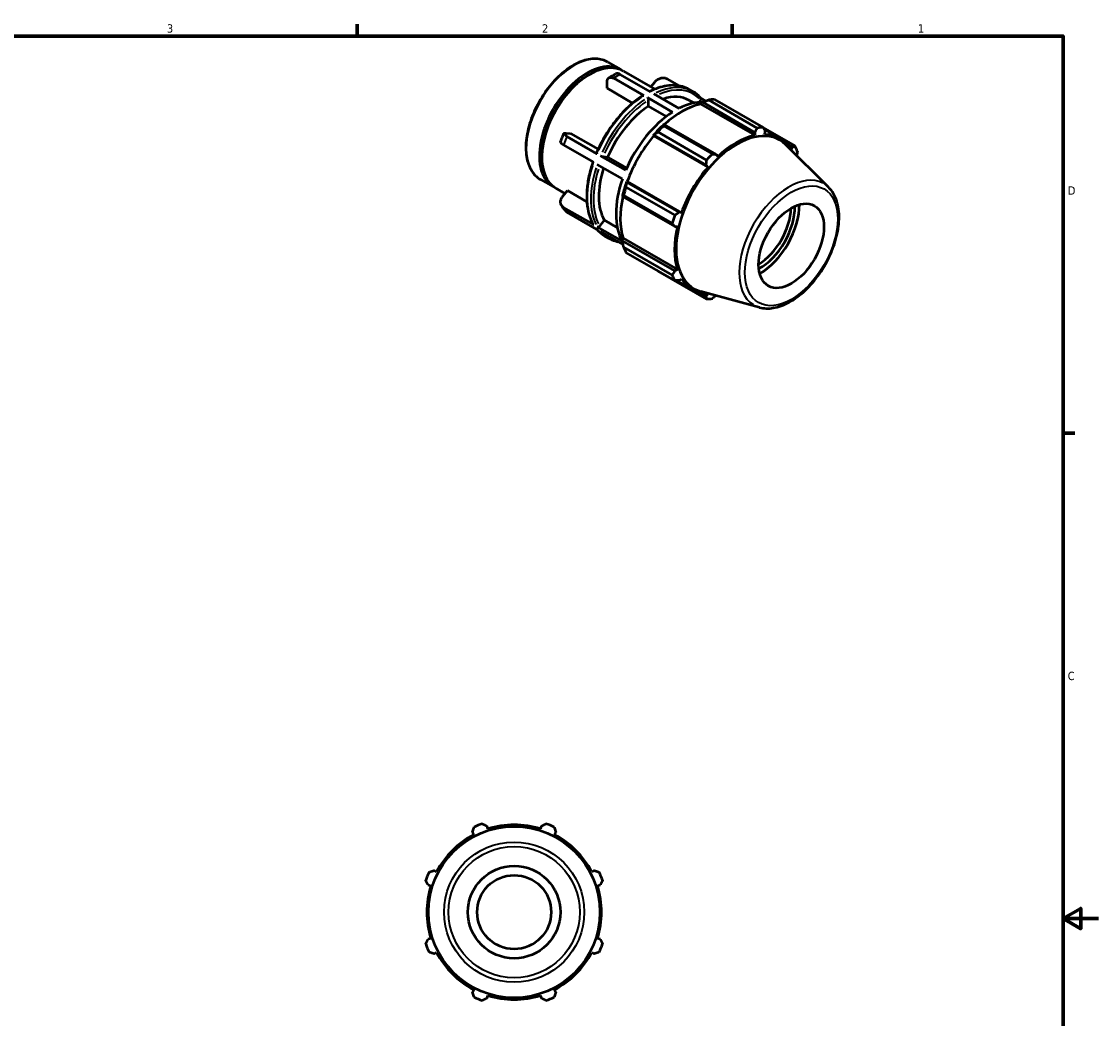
# Model space of a CAD drawing. Header units: inches. Extents: x -1.8 to 36.9, y -4.1 to 21.4.
# Tile 6 of 6: x 21.7 to 33.9, y 9.9 to 21.2. Entities that reach past the tile are written whole.
import ezdxf

# ---------------------------------------------------------------- set-up
doc = ezdxf.new("R2010")
doc.units = ezdxf.units.IN
doc.header["$MEASUREMENT"] = 0
for name, color, linetype, lineweight in [('Border (ANSI)', 7, 'Continuous', 70), ('Visible (ANSI)', 7, 'Continuous', 50), ('Visible Narrow (ANSI)', 7, 'Continuous', 35)]:
    doc.layers.add(name, color=color, linetype=linetype, lineweight=lineweight)
doc.styles.add('Note Text (ANSI)', font='tahoma.ttf')

# ---------------------------------------------------------------- blocks, each defined once
blk = doc.blocks.new('Borders Default Border')
at = {"layer": 'Border (ANSI)'}
for p, q in [((25.5, 21), (25.5, 21.134)), ((29.75, 21), (29.75, 21.134)), ((33.5, 16.5), (33.634, 16.5))]:
    blk.add_line(p, q, dxfattribs=at)
at = {"layer": 'Border (ANSI)', "flags": 128}
for points in [[(0.5, 1), (0.5, 21), (33.5, 21), (33.5, 1), (0.5, 1)], [(33.9, 11), (33.5, 11), (33.7, 11.115), (33.7, 10.885), (33.5, 11)]]:
    blk.add_lwpolyline(points, dxfattribs=at)
at = {"layer": 'Border (ANSI)', "color": 5, "true_color": 0x0000ff, "char_height": 0.0945, "attachment_point": 7, "style": 'Note Text (ANSI)'}
for s, insert in [('3', (23.346, 21.038)), ('2', (27.596, 21.04)), ('1', (31.854, 21.04)), ('D', (33.553, 19.203)), ('C', (33.552, 13.701))]:
    blk.add_mtext(s, dxfattribs=dict(at, insert=insert))

msp = doc.modelspace()

# ---------------------------------------------------------------- linework, layer by layer
at = {"layer": 'Visible (ANSI)'}
for p, q in [((28.343, 20.705), (28.49, 20.621)), ((28.12, 20.558), (28.134, 20.566)), ((28.748, 20.327), (28.408, 20.523)), ((28.823, 20.37), (28.483, 20.566)), ((28.518, 20.605), (28.875, 20.399)), ((29.152, 20.437), (29.012, 20.517)), ((28.332, 20.409), (28.332, 20.479)), ((28.622, 20.242), (28.332, 20.409)), ((28.829, 20.426), (28.872, 20.48)), ((29.264, 20.397), (29.305, 20.373)), ((29.075, 20.138), (28.789, 20.303)), ((28.804, 20.207), (28.804, 20.277)), ((28.864, 20.346), (29.15, 20.182)), ((29.266, 20.272), (29.318, 20.243)), ((29.378, 20.252), (29.396, 20.273)), ((29.451, 20.265), (29.396, 20.297)), ((30.035, 19.959), (29.483, 20.277)), ((29.549, 20.283), (30.101, 19.965)), ((29.006, 20.091), (28.804, 20.207)), ((29.394, 20.23), (29.396, 20.24)), ((29.394, 20.23), (30.008, 19.877)), ((29.396, 20.24), (29.416, 20.251)), ((29.416, 20.251), (30.007, 19.91)), ((27.868, 19.901), (27.92, 19.897)), ((27.92, 19.897), (28.231, 19.718)), ((29.46, 19.596), (28.908, 19.914)), ((28.981, 20), (28.97, 19.995)), ((28.973, 19.983), (29.525, 19.665)), ((29.573, 19.659), (28.981, 20)), ((30.007, 19.91), (30.008, 19.877)), ((30.462, 19.756), (30.102, 19.963)), ((30.111, 19.945), (30.292, 19.841)), ((30.121, 19.888), (30.124, 19.921)), ((28.181, 19.571), (27.84, 19.767)), ((28.218, 19.668), (27.878, 19.864)), ((28.856, 19.875), (28.864, 19.877)), ((28.86, 19.869), (28.856, 19.875)), ((28.86, 19.869), (29.474, 19.515)), ((28.864, 19.877), (29.456, 19.537)), ((30.843, 19.287), (30.354, 19.771)), ((30.372, 19.777), (30.431, 19.743)), ((27.593, 19.644), (27.593, 19.628)), ((28.545, 19.48), (28.259, 19.645)), ((29.587, 19.634), (29.573, 19.659)), ((30.431, 19.743), (30.419, 19.715)), ((28.507, 19.383), (28.222, 19.547)), ((28.287, 19.635), (28.339, 19.63)), ((28.339, 19.63), (28.556, 19.505)), ((29.456, 19.537), (29.474, 19.515)), ((27.578, 19.376), (27.725, 19.292)), ((28.547, 19.289), (29.099, 18.971)), ((28.557, 19.345), (28.555, 19.353)), ((28.555, 19.353), (28.562, 19.353)), ((29.149, 19.004), (28.557, 19.345)), ((28.562, 19.353), (29.176, 18.999)), ((27.753, 19.276), (27.856, 19.216)), ((27.83, 19.185), (27.883, 19.25)), ((27.883, 19.25), (28.104, 19.122)), ((28.508, 19.194), (28.509, 19.183)), ((28.509, 19.183), (29.101, 18.842)), ((29.072, 18.88), (28.52, 19.198)), ((28.181, 18.864), (27.84, 19.06)), ((28.218, 18.81), (27.878, 19.006)), ((28.249, 18.848), (28.302, 18.913)), ((28.302, 18.913), (28.451, 18.827)), ((29.176, 18.999), (29.149, 19.004)), ((28.507, 18.676), (28.222, 18.84)), ((29.101, 18.842), (29.129, 18.842)), ((28.515, 18.64), (28.259, 18.787)), ((28.307, 18.735), (28.348, 18.712)), ((28.508, 18.702), (28.515, 18.709)), ((28.509, 18.68), (28.508, 18.702)), ((29.101, 18.339), (28.509, 18.68)), ((28.515, 18.709), (29.129, 18.355)), ((28.52, 18.608), (29.072, 18.29)), ((29.099, 18.23), (28.547, 18.548)), ((28.908, 18.338), (29.46, 18.021)), ((29.129, 18.355), (29.101, 18.339)), ((29.119, 18.231), (29.303, 18.125)), ((29.149, 18.232), (29.176, 18.251)), ((30.059, 17.926), (29.396, 18.106)), ((29.456, 18.054), (29.396, 18.088)), ((29.474, 18.079), (29.456, 18.054)), ((26.808, 11.98), (26.823, 11.952)), ((26.982, 12.018), (26.973, 12.048)), ((27.587, 12.048), (27.578, 12.018)), ((27.737, 11.952), (27.752, 11.98)), ((26.402, 11.53), (26.373, 11.545)), ((28.187, 11.545), (28.159, 11.53)), ((26.305, 11.381), (26.335, 11.371)), ((28.225, 11.371), (28.255, 11.381)), ((26.335, 10.775), (26.305, 10.766)), ((28.255, 10.766), (28.225, 10.775)), ((26.373, 10.601), (26.402, 10.616)), ((28.159, 10.616), (28.187, 10.601)), ((26.823, 10.195), (26.808, 10.166)), ((26.973, 10.098), (26.982, 10.128)), ((27.578, 10.128), (27.587, 10.098)), ((27.752, 10.166), (27.737, 10.195))]:
    msp.add_line(p, q, dxfattribs=at)
for radius in [0.971, 0.524, 0.419]:
    msp.add_circle((27.28, 11.073), radius, dxfattribs=at)
for radius, start, end in [(1.065, 109.792, 115.208), (0.99, 72.5, 107.5), (1.065, 64.792, 70.208), (0.99, 117.5, 152.5), (0.99, 27.5, 62.5), (1.065, 154.792, 160.208), (1.065, 19.792, 25.208), (0.99, 162.5, 197.5), (0.99, 342.5, 17.5), (1.065, 199.792, 205.208), (0.99, 207.5, 242.5), (0.99, 297.5, 332.5), (1.065, 334.792, 340.208), (0.99, 252.5, 287.5), (1.065, 244.792, 250.208), (1.065, 289.792, 295.208)]:
    msp.add_arc((27.28, 11.073), radius, start, end, dxfattribs=at)
for centre, major_axis, start_param, end_param in [((28.108, 19.956), (0.383, 0.664), 6.246942, 9.461021), ((28.136, 19.94), (0.383, 0.664), 0, 3.141593), ((28.122, 19.948), (-0.373, -0.647), 3.928925, 5.495853), ((28.841, 19.534), (0.425, 0.738), 0, 0.57368), ((29.112, 19.378), (0.478, 0.831), 0.309697, 0.72788), ((29.228, 19.311), (0.531, 0.923), 0.343502, 0.438029), ((28.841, 19.534), (-0.425, -0.738), 3.987598, 4.909714), ((29.112, 19.378), (-0.478, -0.831), 3.980641, 4.91667), ((29.183, 19.337), (0.494, 0.858), 0.478032, 1.071949), ((29.183, 19.337), (-0.5, -0.868), 4.23049, 4.405023), ((29.228, 19.311), (0.531, 0.923), 1.1289, 1.223427), ((29.802, 18.981), (0.485, 0.842), 6.13202, 9.575944), ((29.78, 18.993), (0.531, 0.923), 0.343502, 0.438029), ((29.183, 19.337), (0.494, 0.858), 1.26343, 1.874295), ((29.797, 18.983), (-0.494, -0.858), 3.619624, 4.23049), ((29.797, 18.983), (0.494, 0.858), 5.975819, 6.586684), ((29.78, 18.993), (-0.531, -0.923), 4.270492, 4.36502), ((29.78, 18.993), (0.531, 0.923), 5.841289, 5.935816), ((28.841, 19.534), (-0.425, -0.738), 5.068919, 5.956911), ((29.797, 18.983), (-0.494, -0.858), 4.405023, 5.015888), ((29.112, 19.378), (-0.478, -0.831), 5.027839, 5.963868), ((29.183, 19.337), (-0.5, -0.868), 5.015888, 5.190421), ((29.228, 19.311), (0.531, 0.923), 1.914298, 2.008825), ((29.183, 19.337), (0.494, 0.858), 2.065615, 2.659693), ((30.045, 18.841), (-0.261, -0.454), 0.798414, 2.343179), ((30.067, 18.828), (0.277, 0.481), 3.888015, 5.536763), ((30.067, 18.828), (0.314, 0.546), 3.914318, 5.51046), ((29.78, 18.993), (-0.531, -0.923), 5.055891, 5.150418), ((29.797, 18.983), (-0.494, -0.858), 5.190421, 5.801286), ((29.228, 19.311), (-0.531, -0.923), 5.841289, 5.935816), ((29.78, 18.993), (-0.531, -0.923), 5.841289, 5.935816), ((29.797, 18.983), (-0.494, -0.858), 5.975819, 6.586684), ((29.78, 18.993), (-0.531, -0.923), 0.343502, 0.438029)]:
    msp.add_ellipse(centre, major_axis=major_axis, ratio=0.578093, start_param=start_param, end_param=end_param, dxfattribs=at)
msp.add_ellipse((30.42, 18.624), major_axis=(0.261, 0.454), ratio=0.578093, dxfattribs=at)
for points, knots in [([(28.343, 20.705), (28.302, 20.729), (28.255, 20.742), (28.152, 20.744), (28.096, 20.734), (27.982, 20.69), (27.922, 20.656), (27.807, 20.568), (27.751, 20.514), (27.648, 20.393), (27.602, 20.325), (27.522, 20.183), (27.488, 20.108), (27.439, 19.958), (27.423, 19.884), (27.409, 19.742), (27.412, 19.674), (27.436, 19.554), (27.458, 19.501), (27.513, 19.424), (27.543, 19.396), (27.578, 19.376)], [5.499721, 5.499721, 5.499721, 5.499721, 5.803431, 5.803431, 6.117659, 6.117659, 6.441309, 6.441309, 6.765817, 6.765817, 7.089553, 7.089553, 7.412985, 7.412985, 7.736798, 7.736798, 8.061373, 8.061373, 8.384512, 8.384512, 8.641314, 8.641314, 8.641314, 8.641314]), ([(28.332, 20.479), (28.332, 20.489), (28.334, 20.501), (28.342, 20.517), (28.348, 20.524), (28.361, 20.531), (28.37, 20.533), (28.387, 20.532), (28.398, 20.528), (28.408, 20.523)], [-0.40097, -0.40097, -0.40097, -0.40097, -0.3005686, -0.3005686, -0.2002804, -0.2002804, -0.1001006, -0.1001006, 0, 0, 0, 0]), ([(28.353, 20.527), (28.358, 20.53), (28.363, 20.533), (28.374, 20.54), (28.379, 20.543), (28.389, 20.549), (28.395, 20.552), (28.405, 20.558), (28.41, 20.561), (28.421, 20.567), (28.426, 20.569), (28.431, 20.572)], [6.2256092, 6.2256092, 6.2256092, 6.2256092, 6.2485859, 6.2485859, 6.2715626, 6.2715626, 6.2945394, 6.2945394, 6.3175161, 6.3175161, 6.3404928, 6.3404928, 6.3404928, 6.3404928]), ([(28.483, 20.566), (28.474, 20.571), (28.463, 20.575), (28.446, 20.577), (28.438, 20.575), (28.431, 20.572)], [0, 0, 0, 0, 0.1001006, 0.1001006, 0.1917266, 0.1917266, 0.1917266, 0.1917266]), ([(28.872, 20.48), (28.88, 20.49), (28.892, 20.5), (28.914, 20.515), (28.928, 20.521), (28.952, 20.528), (28.967, 20.529), (28.99, 20.527), (29.003, 20.523), (29.012, 20.517)], [-0.40097, -0.40097, -0.40097, -0.40097, -0.3005686, -0.3005686, -0.2002804, -0.2002804, -0.1001006, -0.1001006, 0, 0, 0, 0]), ([(29.264, 20.397), (29.239, 20.411), (29.213, 20.421), (29.158, 20.437), (29.13, 20.441), (29.07, 20.444), (29.039, 20.442), (28.976, 20.432), (28.944, 20.424), (28.88, 20.403), (28.849, 20.389), (28.817, 20.373)], [5.4997209, 5.4997209, 5.4997209, 5.4997209, 5.6452306, 5.6452306, 5.7907404, 5.7907404, 5.9362502, 5.9362502, 6.08176, 6.08176, 6.2209541, 6.2209541, 6.2209541, 6.2209541]), ([(28.737, 20.327), (28.695, 20.3), (28.653, 20.269), (28.571, 20.199), (28.532, 20.16), (28.455, 20.075), (28.419, 20.03), (28.351, 19.935), (28.319, 19.885), (28.261, 19.781), (28.234, 19.728), (28.211, 19.675)], [0.0559643, 0.0559643, 0.0559643, 0.0559643, 0.2429926, 0.2429926, 0.4300208, 0.4300208, 0.6170491, 0.6170491, 0.8040773, 0.8040773, 0.9911056, 0.9911056, 0.9911056, 0.9911056]), ([(28.737, 20.327), (28.737, 20.328), (28.737, 20.328), (28.739, 20.328), (28.74, 20.329), (28.744, 20.328), (28.746, 20.328), (28.748, 20.327)], [0.27470127, 0.27470127, 0.27470127, 0.27470127, 0.27601431, 0.27601431, 0.29571681, 0.29571681, 0.31540376, 0.31540376, 0.31540376, 0.31540376]), ([(28.789, 20.303), (28.791, 20.302), (28.793, 20.3), (28.796, 20.297), (28.798, 20.294), (28.801, 20.29), (28.802, 20.287), (28.803, 20.282), (28.804, 20.279), (28.804, 20.277)], [0, 0, 0, 0, 0.01968695, 0.01968695, 0.03938945, 0.03938945, 0.05911124, 0.05911124, 0.07884973, 0.07884973, 0.07884973, 0.07884973]), ([(29.397, 20.295), (29.392, 20.301), (29.386, 20.307), (29.375, 20.319), (29.369, 20.325), (29.357, 20.336), (29.351, 20.341), (29.338, 20.351), (29.332, 20.356), (29.319, 20.365), (29.312, 20.369), (29.305, 20.373)], [5.2916206, 5.2916206, 5.2916206, 5.2916206, 5.3332406, 5.3332406, 5.3748607, 5.3748607, 5.4164807, 5.4164807, 5.4581008, 5.4581008, 5.4997209, 5.4997209, 5.4997209, 5.4997209]), ([(29.396, 20.273), (29.397, 20.275), (29.399, 20.278), (29.4, 20.282), (29.401, 20.285), (29.4, 20.289), (29.399, 20.292), (29.398, 20.294), (29.398, 20.294), (29.397, 20.295)], [-0.07884973, -0.07884973, -0.07884973, -0.07884973, -0.05911124, -0.05911124, -0.03938945, -0.03938945, -0.01968695, -0.01968695, -0.01413197, -0.01413197, -0.01413197, -0.01413197]), ([(27.806, 19.799), (27.808, 19.806), (27.811, 19.812), (27.816, 19.825), (27.818, 19.832), (27.823, 19.845), (27.825, 19.851), (27.831, 19.864), (27.833, 19.871), (27.839, 19.884), (27.841, 19.89), (27.844, 19.897)], [5.1778011, 5.1778011, 5.1778011, 5.1778011, 5.2010919, 5.2010919, 5.2243828, 5.2243828, 5.2476736, 5.2476736, 5.2709644, 5.2709644, 5.2942553, 5.2942553, 5.2942553, 5.2942553]), ([(27.878, 19.864), (27.869, 19.869), (27.86, 19.876), (27.849, 19.885), (27.845, 19.89), (27.843, 19.896), (27.845, 19.899), (27.853, 19.902), (27.86, 19.902), (27.868, 19.901)], [0, 0, 0, 0, 0.1001006, 0.1001006, 0.2002804, 0.2002804, 0.3005686, 0.3005686, 0.40097, 0.40097, 0.40097, 0.40097]), ([(27.806, 19.799), (27.806, 19.798), (27.806, 19.797), (27.807, 19.793), (27.811, 19.788), (27.822, 19.778), (27.831, 19.772), (27.84, 19.767)], [-0.2376138, -0.2376138, -0.2376138, -0.2376138, -0.2002804, -0.2002804, -0.1001006, -0.1001006, 0, 0, 0, 0]), ([(28.212, 19.675), (28.211, 19.674), (28.211, 19.674), (28.212, 19.673), (28.212, 19.672), (28.215, 19.67), (28.216, 19.669), (28.218, 19.668)], [-0.04744375, -0.04744375, -0.04744375, -0.04744375, -0.03938945, -0.03938945, -0.01968695, -0.01968695, 0, 0, 0, 0]), ([(28.259, 19.645), (28.261, 19.643), (28.264, 19.642), (28.268, 19.64), (28.271, 19.639), (28.276, 19.637), (28.279, 19.636), (28.283, 19.635), (28.285, 19.635), (28.287, 19.635)], [0, 0, 0, 0, 0.01968695, 0.01968695, 0.03938945, 0.03938945, 0.05911124, 0.05911124, 0.07884973, 0.07884973, 0.07884973, 0.07884973]), ([(28.173, 19.575), (28.155, 19.522), (28.139, 19.468), (28.116, 19.362), (28.108, 19.31), (28.101, 19.208), (28.101, 19.159), (28.108, 19.066), (28.116, 19.022), (28.14, 18.94), (28.156, 18.902), (28.176, 18.869)], [1.1056758, 1.1056758, 1.1056758, 1.1056758, 1.2903615, 1.2903615, 1.4774478, 1.4774478, 1.664534, 1.664534, 1.8516202, 1.8516202, 2.0387064, 2.0387064, 2.0387064, 2.0387064]), ([(30.059, 17.926), (30.108, 17.913), (30.162, 17.911), (30.275, 17.93), (30.336, 17.952), (30.459, 18.02), (30.521, 18.066), (30.637, 18.175), (30.691, 18.239), (30.787, 18.377), (30.83, 18.452), (30.898, 18.605), (30.924, 18.684), (30.957, 18.838), (30.964, 18.913), (30.957, 19.054), (30.943, 19.119), (30.899, 19.218), (30.874, 19.256), (30.843, 19.287)], [2.509294, 2.509294, 2.509294, 2.509294, 2.799875, 2.799875, 3.118485, 3.118485, 3.449377, 3.449377, 3.779579, 3.779579, 4.108264, 4.108264, 4.437029, 4.437029, 4.767401, 4.767401, 5.098022, 5.098022, 5.348555, 5.348555, 5.348555, 5.348555]), ([(27.84, 19.06), (27.831, 19.065), (27.822, 19.074), (27.811, 19.092), (27.807, 19.104), (27.805, 19.125), (27.807, 19.139), (27.815, 19.161), (27.822, 19.175), (27.83, 19.185)], [0, 0, 0, 0, 0.1001006, 0.1001006, 0.2002804, 0.2002804, 0.3005686, 0.3005686, 0.40097, 0.40097, 0.40097, 0.40097]), ([(27.86, 19.022), (27.856, 19.026), (27.853, 19.03), (27.847, 19.038), (27.844, 19.042), (27.838, 19.05), (27.835, 19.054), (27.829, 19.063), (27.826, 19.067), (27.821, 19.076), (27.818, 19.08), (27.815, 19.085)], [4.1329582, 4.1329582, 4.1329582, 4.1329582, 4.1553487, 4.1553487, 4.1777393, 4.1777393, 4.2001299, 4.2001299, 4.2225205, 4.2225205, 4.244911, 4.244911, 4.244911, 4.244911]), ([(28.176, 18.869), (28.176, 18.869), (28.176, 18.869), (28.177, 18.867), (28.179, 18.865), (28.181, 18.864)], [-0.02098891, -0.02098891, -0.02098891, -0.02098891, -0.01968695, -0.01968695, 0, 0, 0, 0]), ([(28.216, 18.812), (28.221, 18.806), (28.226, 18.8), (28.237, 18.789), (28.243, 18.783), (28.255, 18.772), (28.261, 18.767), (28.273, 18.757), (28.28, 18.753), (28.293, 18.744), (28.3, 18.739), (28.307, 18.735)], [2.1540123, 2.1540123, 2.1540123, 2.1540123, 2.191648, 2.191648, 2.233268, 2.233268, 2.2748881, 2.2748881, 2.3165081, 2.3165081, 2.3581282, 2.3581282, 2.3581282, 2.3581282]), ([(28.222, 18.84), (28.223, 18.839), (28.226, 18.839), (28.231, 18.838), (28.233, 18.838), (28.238, 18.84), (28.241, 18.841), (28.245, 18.844), (28.248, 18.846), (28.249, 18.848)], [0, 0, 0, 0, 0.01968695, 0.01968695, 0.03938945, 0.03938945, 0.05911124, 0.05911124, 0.07884973, 0.07884973, 0.07884973, 0.07884973]), ([(28.348, 18.712), (28.372, 18.698), (28.399, 18.687), (28.437, 18.676), (28.448, 18.673), (28.46, 18.671)], [2.3581282, 2.3581282, 2.3581282, 2.3581282, 2.503638, 2.503638, 2.5622441, 2.5622441, 2.5622441, 2.5622441])]:
    msp.add_open_spline(points, degree=3, knots=knots, dxfattribs=at)
for points, weights in [([(29.416, 20.251), (29.448, 20.264), (29.483, 20.277)], [1.00542933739, 1.01035516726, 1.01447630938]), ([(28.864, 19.877), (28.885, 19.895), (28.908, 19.914)], [1.00542933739, 1.01035516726, 1.01447630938]), ([(28.973, 19.983), (28.977, 19.992), (28.981, 20)], [1.01447630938, 1.01035516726, 1.00542933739]), ([(30.007, 19.91), (30.021, 19.934), (30.035, 19.959)], [1.00107500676, 1.0009459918, 1]), ([(30.101, 19.965), (30.113, 19.943), (30.124, 19.921)], [1, 1.0009459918, 1.00107500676]), ([(29.525, 19.665), (29.55, 19.662), (29.573, 19.659)], [1, 1.0009459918, 1.00107500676]), ([(30.431, 19.743), (30.446, 19.749), (30.462, 19.756)], [1.00107500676, 1.0009459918, 1]), ([(30.489, 19.696), (30.485, 19.67), (30.481, 19.645)], [1, 1.00079419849, 1.00101256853]), ([(29.456, 19.537), (29.458, 19.566), (29.46, 19.596)], [1.00107500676, 1.0009459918, 1]), ([(28.547, 19.289), (28.552, 19.318), (28.557, 19.345)], [1.01447630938, 1.01035516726, 1.00542933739]), ([(28.509, 19.183), (28.514, 19.19), (28.52, 19.198)], [1.00542933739, 1.01035516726, 1.01447630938]), ([(29.099, 18.971), (29.124, 18.988), (29.149, 19.004)], [1, 1.0009459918, 1.00107500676]), ([(29.101, 18.842), (29.087, 18.86), (29.072, 18.88)], [1.00107500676, 1.0009459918, 1]), ([(28.52, 18.608), (28.514, 18.645), (28.509, 18.68)], [1.01447630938, 1.01035516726, 1.00542933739]), ([(28.908, 18.338), (28.906, 18.34), (28.905, 18.341)], [1.01447630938, 1.01426752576, 1.01405667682]), ([(29.072, 18.29), (29.087, 18.315), (29.101, 18.339)], [1, 1.0009459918, 1.00107500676]), ([(29.149, 18.232), (29.124, 18.231), (29.099, 18.23)], [1.00107500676, 1.0009459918, 1]), ([(29.566, 18.06), (29.546, 18.044), (29.525, 18.027)], [1.00102526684, 1.00081825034, 1]), ([(29.46, 18.021), (29.458, 18.037), (29.456, 18.054)], [1, 1.0009459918, 1.00107500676]), ([(26.808, 11.98), (26.817, 12.008), (26.826, 12.037)], [1.00107500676, 1.0009459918, 1]), ([(26.919, 12.075), (26.947, 12.061), (26.973, 12.048)], [1, 1.0009459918, 1.00107500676]), ([(27.587, 12.048), (27.614, 12.061), (27.641, 12.075)], [1.00107500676, 1.0009459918, 1]), ([(27.734, 12.037), (27.743, 12.008), (27.752, 11.98)], [1, 1.0009459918, 1.00107500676]), ([(26.316, 11.527), (26.345, 11.536), (26.373, 11.545)], [1, 1.0009459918, 1.00107500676]), ([(28.187, 11.545), (28.215, 11.536), (28.244, 11.527)], [1.00107500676, 1.0009459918, 1]), ([(26.305, 11.381), (26.292, 11.407), (26.278, 11.434)], [1.00107500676, 1.0009459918, 1]), ([(28.282, 11.434), (28.268, 11.407), (28.255, 11.381)], [1, 1.0009459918, 1.00107500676]), ([(26.278, 10.712), (26.292, 10.74), (26.305, 10.766)], [1, 1.0009459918, 1.00107500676]), ([(28.255, 10.766), (28.268, 10.74), (28.282, 10.712)], [1.00107500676, 1.0009459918, 1]), ([(26.373, 10.601), (26.345, 10.61), (26.316, 10.619)], [1.00107500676, 1.0009459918, 1]), ([(28.244, 10.619), (28.215, 10.61), (28.187, 10.601)], [1, 1.0009459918, 1.00107500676]), ([(26.826, 10.109), (26.817, 10.138), (26.808, 10.166)], [1, 1.0009459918, 1.00107500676]), ([(27.752, 10.166), (27.743, 10.138), (27.734, 10.109)], [1.00107500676, 1.0009459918, 1]), ([(26.973, 10.098), (26.947, 10.085), (26.919, 10.071)], [1.00107500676, 1.0009459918, 1]), ([(27.641, 10.071), (27.614, 10.085), (27.587, 10.098)], [1, 1.0009459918, 1.00107500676])]:
    msp.add_rational_spline(points, weights, degree=2, dxfattribs=at)
msp.add_open_spline([(27.86, 19.022), (27.865, 19.016), (27.871, 19.01), (27.878, 19.006)], degree=3, dxfattribs=at)
at = {"layer": 'Visible Narrow (ANSI)'}
for radius in [0.794, 0.743]:
    msp.add_circle((27.28, 11.073), radius, dxfattribs=at)
for centre, major_axis, start_param, end_param in [((27.96, 20.041), (-0.383, -0.664), 3.298672, 6.126106), ((28.445, 19.762), (0.478, 0.831), 0.733439, 0.83349), ((28.785, 19.566), (0.478, 0.831), 0.036394, 0.691486), ((28.826, 19.542), (0.478, 0.831), 0.036394, 0.691486), ((28.841, 19.534), (0.468, 0.812), 6.121747, 6.940163), ((28.785, 19.566), (0.478, 0.831), 0.88585, 1.728276), ((28.826, 19.542), (-0.478, -0.831), 4.027443, 4.869869), ((28.841, 19.534), (0.468, 0.812), 0.886969, 1.727158), ((28.445, 19.762), (0.478, 0.831), 1.780636, 1.880688), ((28.785, 19.566), (-0.478, -0.831), 5.07464, 5.917067), ((28.826, 19.542), (-0.478, -0.831), 5.07464, 5.917067), ((28.841, 19.534), (-0.468, -0.812), 5.081512, 5.916251), ((30.391, 18.641), (0.396, 0.688), 0.021031, 3.120562), ((28.445, 19.762), (-0.478, -0.831), 5.969426, 6.069478), ((28.785, 19.566), (-0.478, -0.831), 6.085444, 6.272778), ((28.826, 19.542), (-0.478, -0.831), 6.085444, 6.272778)]:
    msp.add_ellipse(centre, major_axis=major_axis, ratio=0.578093, start_param=start_param, end_param=end_param, dxfattribs=at)
msp.add_ellipse((30.42, 18.624), major_axis=(-0.371, -0.644), ratio=0.578093, dxfattribs=at)

# ---------------------------------------------------------------- block references
msp.add_blockref('Borders Default Border', (0, 0))

doc.saveas('drawing.dxf')
